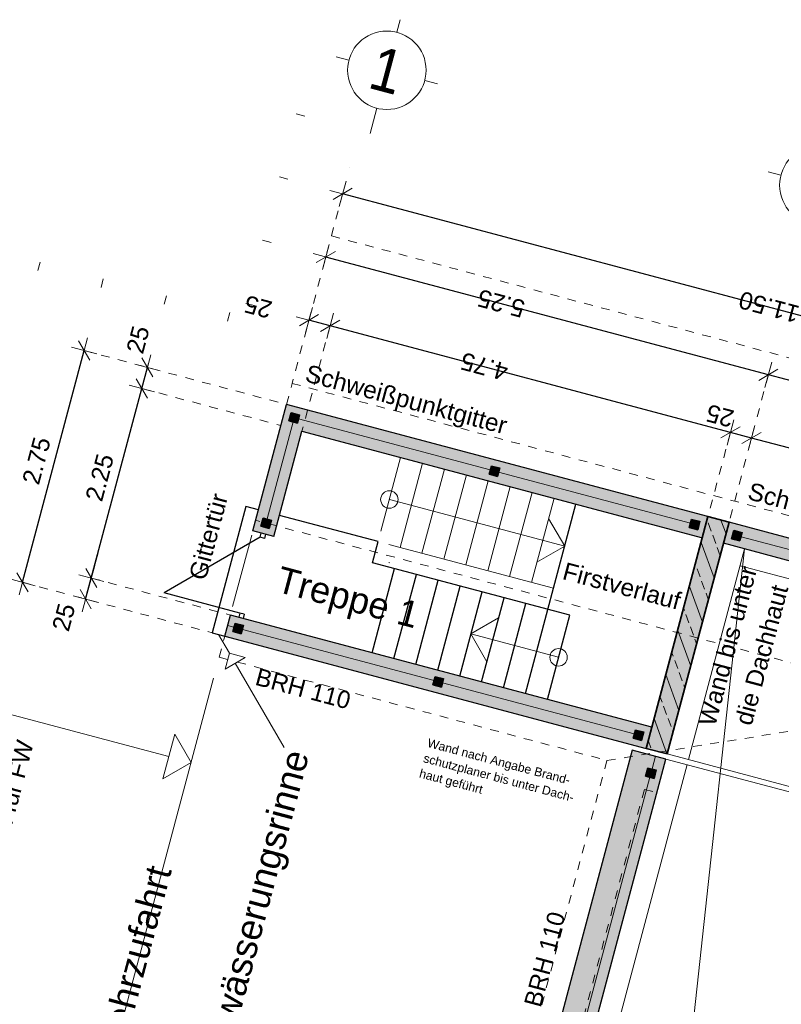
# Model space of a CAD drawing. Header units: metres. Extents: x 4462557 to 4462755, y 5328146 to 5328388.
# Tile 87 of 149: x 4462671 to 4462680, y 5328226 to 5328237. Entities that reach past the tile are written whole.
import ezdxf

# ---------------------------------------------------------------- set-up
doc = ezdxf.new("R2010")
doc.units = ezdxf.units.M
doc.header["$PDMODE"] = 65
doc.linetypes.add('AUSGEZOGEN', pattern=[0])
doc.linetypes.add('VERDECKT2_S2', pattern=[0.15, 0.1, -0.05])
for name, color, linetype, lineweight in [('Maßlinie_Allgemein', 7, 'AUSGEZOGEN', 13), ('Schraffur', 7, 'AUSGEZOGEN', 158), ('Standard', 7, 'AUSGEZOGEN', 13)]:
    doc.layers.add(name, color=color, linetype=linetype, lineweight=lineweight)
doc.styles.add('ARIAL', font='ARIAL.TTF')
doc.dimstyles.new('_DIMSTYLE_18', dxfattribs={"dimtxt": 0.2, "dimasz": 0.3, "dimexe": 0, "dimexo": 0, "dimgap": 0.1, "dimtad": 2, "dimrnd": 0.01, "dimzin": 4, "dimdsep": 46, "dimtxsty": 'ARIAL', "dimblk1": 'ALL_ML_STRICH', "dimblk2": 'ALL_ML_STRICH', "dimsah": 1, "dimcen": 0, "dimclrd": 7, "dimclre": 7, "dimclrt": 7, "dimadec": 0, "dimazin": 0, "dimtfac": 1, "dimtdec": 0, "dimtix": 1, "dimtmove": 2, "dimatfit": 3, "dimfxl": 0, "dimtzin": 0, "dimlwd": 0, "dimlwe": 13, "dimarcsym": 0})
doc.dimstyles.new('_DIMSTYLE_19', dxfattribs={"dimtxt": 0.2, "dimasz": 0.3, "dimexe": 0, "dimexo": 0, "dimgap": 0.1, "dimtad": 2, "dimdec": 1, "dimlfac": 100, "dimrnd": 1, "dimzin": 4, "dimdsep": 46, "dimtxsty": 'ARIAL', "dimblk1": 'ALL_ML_STRICH', "dimblk2": 'ALL_ML_STRICH', "dimsah": 1, "dimcen": 0, "dimclrd": 7, "dimclre": 7, "dimclrt": 7, "dimadec": 0, "dimazin": 0, "dimtfac": 1, "dimtdec": 0, "dimtix": 1, "dimtmove": 2, "dimatfit": 3, "dimfxl": 0, "dimtvp": 1.2, "dimtzin": 0, "dimlwd": 0, "dimlwe": 13, "dimarcsym": 0})

# ---------------------------------------------------------------- blocks, each defined once
blk = doc.blocks.new('COMPLEXOBJECT_47')
at = {"layer": 'Standard', "color": 7, "linetype": 'AUSGEZOGEN', "lineweight": 18}
for p, q in [((4462675.219, 5328237.197), (4462675.257, 5328237.342)), ((4462674.668, 5328236.878), (4462674.523, 5328236.916)), ((4462675.538, 5328236.646), (4462675.683, 5328236.608)), ((4462674.987, 5328236.327), (4462674.91, 5328236.037))]:
    blk.add_line(p, q, dxfattribs=at)
blk.add_circle((4462675.103, 5328236.762), 0.45, dxfattribs=at)
blk = doc.blocks.new('COMPLEXOBJECT_49')
at = {"layer": 'Standard', "color": 7, "linetype": 'AUSGEZOGEN', "lineweight": 18}
for p, q in [((4462680.171, 5328235.878), (4462680.21, 5328236.023)), ((4462679.62, 5328235.559), (4462679.475, 5328235.597)), ((4462680.49, 5328235.327), (4462680.635, 5328235.289)), ((4462679.939, 5328235.008), (4462679.862, 5328234.718))]:
    blk.add_line(p, q, dxfattribs=at)
blk.add_circle((4462680.055, 5328235.443), 0.45, dxfattribs=at)
blk = doc.blocks.new('ALL_ML_STRICH')
at = {"color": 0, "linetype": 'ByBlock', "lineweight": -2}
for p, q in [((0, -0.5), (0, 0.5)), ((-1, 0), (0.5, 0)), ((-0.3, -0.3), (0.3, 0.3))]:
    blk.add_line(p, q, dxfattribs=at)
blk = doc.blocks.new('*D529')
at = {"layer": 'DEFPOINTS', "color": 7, "linetype": 'AUSGEZOGEN', "lineweight": 13}
for p in [(4462673.953, 5328232.929), (4462685.709, 5328232.385), (4462685.065, 5328229.969)]:
    blk.add_point(p, dxfattribs=at)
at = {"layer": 'Maßlinie_Allgemein', "color": 7, "linetype": 'AUSGEZOGEN', "lineweight": -2}
for p, q in [((4462674.596, 5328235.345), (4462674.596, 5328235.345)), ((4462685.709, 5328232.385), (4462674.596, 5328235.345)), ((4462685.709, 5328232.385), (4462685.709, 5328232.385))]:
    blk.add_line(p, q, dxfattribs=at)
at = {"layer": 'Maßlinie_Allgemein', "color": 7, "linetype": 'AUSGEZOGEN', "lineweight": 13, "xscale": 0.3, "yscale": 0.3, "zscale": 0.3}
for p, rotation in [((4462674.596, 5328235.345), 165.0861850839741), ((4462685.709, 5328232.385), 345.0861850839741)]:
    blk.add_blockref('ALL_ML_STRICH', p, dxfattribs=dict(at, rotation=rotation))
at = {"layer": 'Maßlinie_Allgemein', "color": 7, "linetype": 'AUSGEZOGEN', "lineweight": 13, "insert": (4462679.484, 5328234.047), "char_height": 0.2, "width": 1, "attachment_point": 5, "rotation": 165.0862, "style": 'ARIAL'}
blk.add_mtext('\\A1;{\\A1;{11.50\\H0.132000;\\S^ ;}}', dxfattribs=at)
blk = doc.blocks.new('*D530')
at = {"layer": 'DEFPOINTS', "color": 7, "linetype": 'AUSGEZOGEN', "lineweight": 13}
for p in [(4462673.953, 5328232.929), (4462670.926, 5328230.889), (4462673.245, 5328230.272)]:
    blk.add_point(p, dxfattribs=at)
at = {"layer": 'Maßlinie_Allgemein', "color": 7, "linetype": 'AUSGEZOGEN', "lineweight": -2}
for p, q in [((4462670.926, 5328230.889), (4462671.633, 5328233.547)), ((4462671.633, 5328233.547), (4462671.633, 5328233.547)), ((4462670.926, 5328230.889), (4462670.926, 5328230.889))]:
    blk.add_line(p, q, dxfattribs=at)
at = {"layer": 'Maßlinie_Allgemein', "color": 7, "linetype": 'AUSGEZOGEN', "lineweight": 13, "xscale": 0.3, "yscale": 0.3, "zscale": 0.3}
for p, rotation in [((4462671.633, 5328233.547), 75.08618509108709), ((4462670.926, 5328230.889), 255.0861850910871)]:
    blk.add_blockref('ALL_ML_STRICH', p, dxfattribs=dict(at, rotation=rotation))
at = {"layer": 'Maßlinie_Allgemein', "color": 7, "linetype": 'AUSGEZOGEN', "lineweight": 13, "insert": (4462671.087, 5328232.284), "char_height": 0.2, "width": 0.8, "attachment_point": 5, "rotation": 75.0862, "style": 'ARIAL'}
blk.add_mtext('\\A1;{\\A1;{2.75\\H0.132000;\\S^ ;}}', dxfattribs=at)
blk = doc.blocks.new('*D547')
at = {"layer": 'DEFPOINTS', "color": 7, "linetype": 'AUSGEZOGEN', "lineweight": 13}
for p in [(4462671.65, 5328230.696), (4462673.309, 5328230.513), (4462673.245, 5328230.272)]:
    blk.add_point(p, dxfattribs=at)
at = {"layer": 'Maßlinie_Allgemein', "color": 7, "linetype": 'AUSGEZOGEN', "lineweight": -2}
for p, q in [((4462671.65, 5328230.696), (4462671.715, 5328230.938)), ((4462671.715, 5328230.938), (4462671.715, 5328230.938)), ((4462671.65, 5328230.696), (4462671.65, 5328230.696))]:
    blk.add_line(p, q, dxfattribs=at)
at = {"layer": 'Maßlinie_Allgemein', "color": 7, "linetype": 'AUSGEZOGEN', "lineweight": 13, "xscale": 0.3, "yscale": 0.3, "zscale": 0.3}
for p, rotation in [((4462671.715, 5328230.938), 75.08618503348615), ((4462671.65, 5328230.696), 255.0861850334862)]:
    blk.add_blockref('ALL_ML_STRICH', p, dxfattribs=dict(at, rotation=rotation))
at = {"layer": 'Maßlinie_Allgemein', "color": 7, "linetype": 'AUSGEZOGEN', "lineweight": 13, "insert": (4462671.399, 5328230.488), "char_height": 0.2, "width": 0.8, "attachment_point": 5, "rotation": 75.0862, "style": 'ARIAL'}
blk.add_mtext('\\A1;{\\A1;{25\\H0.132000;\\S^ ;}}', dxfattribs=at)
blk = doc.blocks.new('*D548')
at = {"layer": 'DEFPOINTS', "color": 7, "linetype": 'AUSGEZOGEN', "lineweight": 13}
for p in [(4462674.13, 5328232.623), (4462671.715, 5328230.938), (4462673.309, 5328230.513)]:
    blk.add_point(p, dxfattribs=at)
at = {"layer": 'Maßlinie_Allgemein', "color": 7, "linetype": 'AUSGEZOGEN', "lineweight": -2}
for p, q in [((4462671.715, 5328230.938), (4462672.294, 5328233.112)), ((4462672.294, 5328233.112), (4462672.294, 5328233.112)), ((4462671.715, 5328230.938), (4462671.715, 5328230.938))]:
    blk.add_line(p, q, dxfattribs=at)
at = {"layer": 'Maßlinie_Allgemein', "color": 7, "linetype": 'AUSGEZOGEN', "lineweight": 13, "xscale": 0.3, "yscale": 0.3, "zscale": 0.3}
for p, rotation in [((4462672.294, 5328233.112), 75.08618503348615), ((4462671.715, 5328230.938), 255.0861850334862)]:
    blk.add_blockref('ALL_ML_STRICH', p, dxfattribs=dict(at, rotation=rotation))
at = {"layer": 'Maßlinie_Allgemein', "color": 7, "linetype": 'AUSGEZOGEN', "lineweight": 13, "insert": (4462671.811, 5328232.091), "char_height": 0.2, "width": 0.8, "attachment_point": 5, "rotation": 75.0862, "style": 'ARIAL'}
blk.add_mtext('\\A1;{\\A1;{2.25\\H0.132000;\\S^ ;}}', dxfattribs=at)
blk = doc.blocks.new('*D549')
at = {"layer": 'DEFPOINTS', "color": 7, "linetype": 'AUSGEZOGEN', "lineweight": 13}
for p in [(4462672.294, 5328233.112), (4462673.953, 5328232.929), (4462674.13, 5328232.623)]:
    blk.add_point(p, dxfattribs=at)
at = {"layer": 'Maßlinie_Allgemein', "color": 7, "linetype": 'AUSGEZOGEN', "lineweight": -2}
for p, q in [((4462672.294, 5328233.112), (4462672.358, 5328233.354)), ((4462672.358, 5328233.354), (4462672.358, 5328233.354)), ((4462672.294, 5328233.112), (4462672.294, 5328233.112))]:
    blk.add_line(p, q, dxfattribs=at)
at = {"layer": 'Maßlinie_Allgemein', "color": 7, "linetype": 'AUSGEZOGEN', "lineweight": 13, "xscale": 0.3, "yscale": 0.3, "zscale": 0.3}
for p, rotation in [((4462672.294, 5328233.112), 255.0861850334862), ((4462672.358, 5328233.354), 75.08618503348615)]:
    blk.add_blockref('ALL_ML_STRICH', p, dxfattribs=dict(at, rotation=rotation))
at = {"layer": 'Maßlinie_Allgemein', "color": 7, "linetype": 'AUSGEZOGEN', "lineweight": 13, "insert": (4462672.25, 5328233.672), "char_height": 0.2, "width": 0.8, "attachment_point": 5, "rotation": 75.0862, "style": 'ARIAL'}
blk.add_mtext('\\A1;{\\A1;{25\\H0.132000;\\S^ ;}}', dxfattribs=at)
blk = doc.blocks.new('*D570')
at = {"layer": 'DEFPOINTS', "color": 7, "linetype": 'AUSGEZOGEN', "lineweight": 13}
for p in [(4462679.026, 5328231.578), (4462685.081, 5328231), (4462684.759, 5328229.792)]:
    blk.add_point(p, dxfattribs=at)
at = {"layer": 'Maßlinie_Allgemein', "color": 7, "linetype": 'AUSGEZOGEN', "lineweight": -2}
for p, q in [((4462679.283, 5328232.544), (4462679.283, 5328232.544)), ((4462685.081, 5328231), (4462679.283, 5328232.544)), ((4462685.081, 5328231), (4462685.081, 5328231))]:
    blk.add_line(p, q, dxfattribs=at)
at = {"layer": 'Maßlinie_Allgemein', "color": 7, "linetype": 'AUSGEZOGEN', "lineweight": 13, "xscale": 0.3, "yscale": 0.3, "zscale": 0.3}
for p, rotation in [((4462679.283, 5328232.544), 165.0861853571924), ((4462685.081, 5328231), 345.0861853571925)]:
    blk.add_blockref('ALL_ML_STRICH', p, dxfattribs=dict(at, rotation=rotation))
at = {"layer": 'Maßlinie_Allgemein', "color": 7, "linetype": 'AUSGEZOGEN', "lineweight": 13, "insert": (4462681.656, 5328231.916), "char_height": 0.2, "width": 0.8, "attachment_point": 5, "rotation": 165.0862, "style": 'ARIAL'}
blk.add_mtext('\\A1;{\\A1;{6.00\\H0.132000;\\S^ ;}}', dxfattribs=at)
blk = doc.blocks.new('*D571')
at = {"layer": 'DEFPOINTS', "color": 7, "linetype": 'AUSGEZOGEN', "lineweight": 13}
for p in [(4462679.283, 5328232.544), (4462678.784, 5328231.642), (4462679.026, 5328231.578)]:
    blk.add_point(p, dxfattribs=at)
at = {"layer": 'Maßlinie_Allgemein', "color": 7, "linetype": 'AUSGEZOGEN', "lineweight": -2}
for p, q in [((4462679.042, 5328232.608), (4462679.042, 5328232.608)), ((4462679.283, 5328232.544), (4462679.042, 5328232.608)), ((4462679.283, 5328232.544), (4462679.283, 5328232.544))]:
    blk.add_line(p, q, dxfattribs=at)
at = {"layer": 'Maßlinie_Allgemein', "color": 7, "linetype": 'AUSGEZOGEN', "lineweight": 13, "xscale": 0.3, "yscale": 0.3, "zscale": 0.3}
for p, rotation in [((4462679.042, 5328232.608), 165.0861853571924), ((4462679.283, 5328232.544), 345.0861853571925)]:
    blk.add_blockref('ALL_ML_STRICH', p, dxfattribs=dict(at, rotation=rotation))
at = {"layer": 'Maßlinie_Allgemein', "color": 7, "linetype": 'AUSGEZOGEN', "lineweight": 13, "insert": (4462678.922, 5328232.799), "char_height": 0.2, "width": 0.8, "attachment_point": 5, "rotation": 165.0862, "style": 'ARIAL'}
blk.add_mtext('\\A1;{\\A1;{25\\H0.132000;\\S^ ;}}', dxfattribs=at)
blk = doc.blocks.new('*D572')
at = {"layer": 'DEFPOINTS', "color": 7, "linetype": 'AUSGEZOGEN', "lineweight": 13}
for p in [(4462674.13, 5328232.623), (4462679.042, 5328232.608), (4462678.784, 5328231.642)]:
    blk.add_point(p, dxfattribs=at)
at = {"layer": 'Maßlinie_Allgemein', "color": 7, "linetype": 'AUSGEZOGEN', "lineweight": -2}
for p, q in [((4462674.452, 5328233.831), (4462674.452, 5328233.831)), ((4462679.042, 5328232.608), (4462674.452, 5328233.831)), ((4462679.042, 5328232.608), (4462679.042, 5328232.608))]:
    blk.add_line(p, q, dxfattribs=at)
at = {"layer": 'Maßlinie_Allgemein', "color": 7, "linetype": 'AUSGEZOGEN', "lineweight": 13, "xscale": 0.3, "yscale": 0.3, "zscale": 0.3}
for p, rotation in [((4462674.452, 5328233.831), 165.0861853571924), ((4462679.042, 5328232.608), 345.0861853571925)]:
    blk.add_blockref('ALL_ML_STRICH', p, dxfattribs=dict(at, rotation=rotation))
at = {"layer": 'Maßlinie_Allgemein', "color": 7, "linetype": 'AUSGEZOGEN', "lineweight": 13, "insert": (4462676.22, 5328233.364), "char_height": 0.2, "width": 0.8, "attachment_point": 5, "rotation": 165.0862, "style": 'ARIAL'}
blk.add_mtext('\\A1;{\\A1;{4.75\\H0.132000;\\S^ ;}}', dxfattribs=at)
blk = doc.blocks.new('*D573')
at = {"layer": 'DEFPOINTS', "color": 7, "linetype": 'AUSGEZOGEN', "lineweight": 13}
for p in [(4462674.452, 5328233.831), (4462673.953, 5328232.929), (4462674.13, 5328232.623)]:
    blk.add_point(p, dxfattribs=at)
at = {"layer": 'Maßlinie_Allgemein', "color": 7, "linetype": 'AUSGEZOGEN', "lineweight": -2}
for p, q in [((4462674.21, 5328233.895), (4462674.21, 5328233.895)), ((4462674.452, 5328233.831), (4462674.21, 5328233.895)), ((4462674.452, 5328233.831), (4462674.452, 5328233.831))]:
    blk.add_line(p, q, dxfattribs=at)
at = {"layer": 'Maßlinie_Allgemein', "color": 7, "linetype": 'AUSGEZOGEN', "lineweight": 13, "xscale": 0.3, "yscale": 0.3, "zscale": 0.3}
for p, rotation in [((4462674.21, 5328233.895), 165.0861853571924), ((4462674.452, 5328233.831), 345.0861853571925)]:
    blk.add_blockref('ALL_ML_STRICH', p, dxfattribs=dict(at, rotation=rotation))
at = {"layer": 'Maßlinie_Allgemein', "color": 7, "linetype": 'AUSGEZOGEN', "lineweight": 13, "insert": (4462673.627, 5328234.049), "char_height": 0.2, "width": 0.8, "attachment_point": 5, "rotation": 165.0862, "style": 'ARIAL'}
blk.add_mtext('\\A1;{\\A1;{25\\H0.132000;\\S^ ;}}', dxfattribs=at)
blk = doc.blocks.new('*D574')
at = {"layer": 'DEFPOINTS', "color": 7, "linetype": 'AUSGEZOGEN', "lineweight": 13}
for p in [(4462685.516, 5328231.66), (4462679.026, 5328231.578), (4462685.065, 5328229.969)]:
    blk.add_point(p, dxfattribs=at)
at = {"layer": 'Maßlinie_Allgemein', "color": 7, "linetype": 'AUSGEZOGEN', "lineweight": -2}
for p, q in [((4462679.476, 5328233.269), (4462679.476, 5328233.269)), ((4462685.516, 5328231.66), (4462679.476, 5328233.269)), ((4462685.516, 5328231.66), (4462685.516, 5328231.66))]:
    blk.add_line(p, q, dxfattribs=at)
at = {"layer": 'Maßlinie_Allgemein', "color": 7, "linetype": 'AUSGEZOGEN', "lineweight": 13, "xscale": 0.3, "yscale": 0.3, "zscale": 0.3}
for p, rotation in [((4462679.476, 5328233.269), 165.0861850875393), ((4462685.516, 5328231.66), 345.0861850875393)]:
    blk.add_blockref('ALL_ML_STRICH', p, dxfattribs=dict(at, rotation=rotation))
at = {"layer": 'Maßlinie_Allgemein', "color": 7, "linetype": 'AUSGEZOGEN', "lineweight": 13, "insert": (4462682.664, 5328232.423), "char_height": 0.2, "width": 0.8, "attachment_point": 5, "rotation": 165.0862, "style": 'ARIAL'}
blk.add_mtext('\\A1;{\\A1;{6.25\\H0.132000;\\S^ ;}}', dxfattribs=at)
blk = doc.blocks.new('*D575')
at = {"layer": 'DEFPOINTS', "color": 7, "linetype": 'AUSGEZOGEN', "lineweight": 13}
for p in [(4462679.476, 5328233.269), (4462673.953, 5328232.929), (4462679.026, 5328231.578)]:
    blk.add_point(p, dxfattribs=at)
at = {"layer": 'Maßlinie_Allgemein', "color": 7, "linetype": 'AUSGEZOGEN', "lineweight": -2}
for p, q in [((4462674.403, 5328234.62), (4462674.403, 5328234.62)), ((4462679.476, 5328233.269), (4462674.403, 5328234.62)), ((4462679.476, 5328233.269), (4462679.476, 5328233.269))]:
    blk.add_line(p, q, dxfattribs=at)
at = {"layer": 'Maßlinie_Allgemein', "color": 7, "linetype": 'AUSGEZOGEN', "lineweight": 13, "xscale": 0.3, "yscale": 0.3, "zscale": 0.3}
for p, rotation in [((4462674.403, 5328234.62), 165.0861850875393), ((4462679.476, 5328233.269), 345.0861850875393)]:
    blk.add_blockref('ALL_ML_STRICH', p, dxfattribs=dict(at, rotation=rotation))
at = {"layer": 'Maßlinie_Allgemein', "color": 7, "linetype": 'AUSGEZOGEN', "lineweight": 13, "insert": (4462676.413, 5328234.088), "char_height": 0.2, "width": 0.8, "attachment_point": 5, "rotation": 165.0862, "style": 'ARIAL'}
blk.add_mtext('\\A1;{\\A1;{5.25\\H0.132000;\\S^ ;}}', dxfattribs=at)

msp = doc.modelspace()

# ---------------------------------------------------------------- hatches: boundary and pattern name
at = {"layer": 'Schraffur', "linetype": 'AUSGEZOGEN', "lineweight": 18}
h = msp.add_hatch(dxfattribs=at)
h.set_pattern_fill('SCHRAFFUR_7', scale=0.1, angle=65, style=0, pattern_type=2)
h.set_pattern_definition([(110, (0, 0), (-0.281907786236, -0.102606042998), []), (110, (-0.14095, -0.0513), (-0.281907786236, -0.102606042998), [0.1, -0.05])])
h.paths.add_polyline_path([(4462678.31804, 5328228.92043), (4462679.02579, 5328231.57779), (4462678.78422, 5328231.64213), (4462678.07646, 5328228.98477)], flags=0)
at = {"layer": 'Standard', "linetype": 'AUSGEZOGEN', "lineweight": 13}
h = msp.add_hatch(color=255, dxfattribs=at)
h.paths.add_polyline_path([(4462678.78422, 5328231.64213), (4462673.95265, 5328232.92896), (4462673.59877, 5328231.60028), (4462673.67124, 5328231.58098), (4462673.68411, 5328231.62929), (4462673.73243, 5328231.61642), (4462673.78074, 5328231.60355), (4462673.76787, 5328231.55524), (4462673.84035, 5328231.53594), (4462674.12988, 5328232.62304), (4462678.71987, 5328231.40055)])
h.paths.add_polyline_path([(4462676.28794, 5328232.17762), (4462676.30081, 5328232.22594), (4462676.39744, 5328232.2002), (4462676.38458, 5328232.15189), (4462676.37171, 5328232.10357), (4462676.27508, 5328232.12931)], flags=16)
h.paths.add_polyline_path([(4462678.69244, 5328231.58896), (4462678.6667, 5328231.49233), (4462678.57007, 5328231.51807), (4462678.58294, 5328231.56638), (4462678.59581, 5328231.6147)], flags=16)
h.paths.add_polyline_path([(4462674.07671, 5328232.71482), (4462674.0284, 5328232.72768), (4462673.98008, 5328232.74055), (4462674.00582, 5328232.83718), (4462674.10245, 5328232.81145), (4462674.08958, 5328232.76313)], flags=16)
at = {"layer": 'Standard', "linetype": 'AUSGEZOGEN', "lineweight": 18}
for points in [[(4462673.98008, 5328232.74055), (4462674.07671, 5328232.71482), (4462674.10245, 5328232.81145), (4462674.00582, 5328232.83718)], [(4462676.27508, 5328232.12931), (4462676.37171, 5328232.10357), (4462676.39744, 5328232.2002), (4462676.30081, 5328232.22594)], [(4462673.755, 5328231.50692), (4462673.78074, 5328231.60355), (4462673.68411, 5328231.62929), (4462673.65837, 5328231.53266)], [(4462678.57007, 5328231.51807), (4462678.6667, 5328231.49233), (4462678.69244, 5328231.58896), (4462678.59581, 5328231.6147)], [(4462679.05323, 5328231.38938), (4462679.14986, 5328231.36365), (4462679.1756, 5328231.46028), (4462679.07897, 5328231.48601)], [(4462673.33667, 5328230.32477), (4462673.4333, 5328230.29903), (4462673.45903, 5328230.39566), (4462673.3624, 5328230.4214)], [(4462675.63166, 5328229.71352), (4462675.72829, 5328229.68779), (4462675.75403, 5328229.78442), (4462675.6574, 5328229.81016)], [(4462677.92666, 5328229.10228), (4462678.02329, 5328229.07654), (4462678.04903, 5328229.17317), (4462677.95239, 5328229.19891)], [(4462678.06915, 5328228.66591), (4462678.16578, 5328228.64017), (4462678.19152, 5328228.7368), (4462678.09489, 5328228.76254)]]:
    msp.add_hatch(color=254, dxfattribs=at).paths.add_polyline_path(points)
at = {"layer": 'Standard', "linetype": 'AUSGEZOGEN', "lineweight": 13}
for color, points in [(254, [(4462678.31804, 5328228.92043), (4462679.02579, 5328231.57779), (4462678.78422, 5328231.64213), (4462678.07646, 5328228.98477)]), (255, [(4462673.755, 5328231.50692), (4462673.65837, 5328231.53266), (4462673.67124, 5328231.58098), (4462673.59877, 5328231.60028), (4462673.5666, 5328231.47949), (4462673.80818, 5328231.41515), (4462673.84035, 5328231.53594), (4462673.76787, 5328231.55524)]), (255, [(4462678.08689, 5328228.9199), (4462677.91607, 5328228.96539), (4462677.89582, 5328228.88935)]), (255, [(4462676.89527, 5328224.16128), (4462676.96774, 5328224.14198), (4462676.94201, 5328224.04535), (4462676.86953, 5328224.06465), (4462675.57241, 5328219.19443), (4462675.64488, 5328219.17513), (4462675.61915, 5328219.07849), (4462675.54667, 5328219.0978), (4462674.3085, 5328214.44892), (4462674.45345, 5328214.41032), (4462678.19965, 5328228.47592), (4462678.0547, 5328228.51453)])]:
    msp.add_hatch(color=color, dxfattribs=at).paths.add_polyline_path(points)
h = msp.add_hatch(color=255, dxfattribs=at)
h.paths.add_polyline_path([(4462678.96145, 5328231.33621), (4462684.3022, 5328229.91377), (4462684.60568, 5328229.9623), (4462684.90916, 5328230.01083), (4462679.02579, 5328231.57779)])
h.paths.add_polyline_path([(4462679.05323, 5328231.38938), (4462679.07897, 5328231.48601), (4462679.1756, 5328231.46028), (4462679.16273, 5328231.41196), (4462679.14986, 5328231.36365)], flags=16)
h.paths.add_polyline_path([(4462681.85712, 5328230.74609), (4462681.95375, 5328230.72035), (4462681.94088, 5328230.67203), (4462681.92801, 5328230.62372), (4462681.83138, 5328230.64946), (4462681.84425, 5328230.69777)], flags=16)
h = msp.add_hatch(color=255, dxfattribs=at)
h.paths.add_polyline_path([(4462673.30923, 5328230.51317), (4462673.27706, 5328230.39239), (4462673.24489, 5328230.2716), (4462678.07646, 5328228.98477), (4462678.1408, 5328229.22635)])
h.paths.add_polyline_path([(4462673.33667, 5328230.32477), (4462673.34953, 5328230.37308), (4462673.3624, 5328230.4214), (4462673.45903, 5328230.39566), (4462673.44617, 5328230.34735), (4462673.4333, 5328230.29903)], flags=16)
h.paths.add_polyline_path([(4462675.6574, 5328229.81016), (4462675.75403, 5328229.78442), (4462675.74116, 5328229.7361), (4462675.72829, 5328229.68779), (4462675.63166, 5328229.71352), (4462675.64453, 5328229.76184)], flags=16)
h.paths.add_polyline_path([(4462678.02329, 5328229.07654), (4462677.92666, 5328229.10228), (4462677.93953, 5328229.1506), (4462677.95239, 5328229.19891), (4462678.04903, 5328229.17317)], flags=16)
h = msp.add_hatch(color=255, dxfattribs=at)
h.paths.add_polyline_path([(4462675.54667, 5328219.0978), (4462675.52252, 5328219.10423), (4462675.54825, 5328219.20086), (4462675.57241, 5328219.19443), (4462676.86953, 5328224.06465), (4462676.84538, 5328224.07108), (4462676.87111, 5328224.16772), (4462676.89527, 5328224.16128), (4462678.0547, 5328228.51453), (4462678.19965, 5328228.47592), (4462678.3026, 5328228.86245), (4462678.18181, 5328228.89462), (4462678.08689, 5328228.9199), (4462677.89582, 5328228.88935), (4462673.96398, 5328214.12674), (4462674.22971, 5328214.05596), (4462674.3505, 5328214.02379), (4462674.45345, 5328214.41032), (4462674.3085, 5328214.44892)])
h.paths.add_polyline_path([(4462678.09489, 5328228.76254), (4462678.19152, 5328228.7368), (4462678.16578, 5328228.64017), (4462678.06915, 5328228.66591)], flags=16)
h.paths.add_polyline_path([(4462674.2007, 5328214.1413), (4462674.22644, 5328214.23793), (4462674.32307, 5328214.2122), (4462674.29733, 5328214.11557), (4462674.24902, 5328214.12843)], flags=16)

# ---------------------------------------------------------------- linework, layer by layer
at = {"layer": 'Standard', "color": 7, "linetype": 'AUSGEZOGEN', "lineweight": 13}
for p, q in [((4462674.16098, 5328236.23677), (4462674.06435, 5328236.26251)), ((4462674.67756, 5328235.65074), (4462674.67783, 5328235.65175)), ((4462673.96796, 5328235.51203), (4462673.87132, 5328235.53777)), ((4462673.77493, 5328234.7873), (4462673.6783, 5328234.81303)), ((4462671.12752, 5328234.56103), (4462671.10178, 5328234.4644)), ((4462671.85225, 5328234.368), (4462671.82652, 5328234.27137)), ((4462672.57699, 5328234.17498), (4462672.55125, 5328234.07835)), ((4462673.48528, 5328234.0883), (4462673.58191, 5328234.06256)), ((4462673.27599, 5328233.88532), (4462673.30172, 5328233.98196)), ((4462673.34953, 5328230.37308), (4462673.27706, 5328230.39239)), ((4462673.29774, 5328230.07458), (4462673.17242, 5328230.2909)), ((4462673.11621, 5328229.78844), (4462667.60886, 5328209.11037)), ((4462684.11592, 5328227.37623), (4462678.31804, 5328228.92043)), ((4462678.1432, 5328228.74967), (4462678.18181, 5328228.89462)), ((4462678.3026, 5328228.86245), (4462684.10048, 5328227.31825)), ((4462678.11747, 5328228.65304), (4462676.91943, 5328224.15485))]:
    msp.add_line(p, q, dxfattribs=at)
at = {"layer": 'Standard', "color": 7, "linetype": 'VERDECKT2_S2', "lineweight": 18}
for p, q in [((4462674.59606, 5328235.34475), (4462674.01699, 5328233.17054)), ((4462685.96651, 5328231.79894), (4462674.46738, 5328234.86159)), ((4462674.45159, 5328233.83093), (4462674.12988, 5328232.62304)), ((4462671.63349, 5328233.54664), (4462673.95265, 5328232.92896)), ((4462679.47618, 5328233.26884), (4462679.02579, 5328231.57779)), ((4462672.29389, 5328233.11204), (4462673.8883, 5328232.68738)), ((4462673.95265, 5328232.92896), (4462674.01699, 5328233.17054)), ((4462674.01699, 5328233.17054), (4462685.51612, 5328230.10789)), ((4462679.04158, 5328232.60845), (4462678.78422, 5328231.64213)), ((4462681.57086, 5328229.47701), (4462673.59877, 5328231.60028)), ((4462670.92574, 5328230.88927), (4462673.09994, 5328230.3102)), ((4462671.71481, 5328230.93783), (4462673.30923, 5328230.51317)), ((4462673.18055, 5328230.03002), (4462673.24489, 5328230.2716)), ((4462673.18055, 5328230.03002), (4462673.2789, 5328230.00382)), ((4462673.38932, 5328229.97441), (4462677.62559, 5328228.84614)), ((4462677.62559, 5328228.84614), (4462681.57086, 5328229.47701)), ((4462677.62559, 5328228.84614), (4462673.20767, 5328212.25845))]:
    msp.add_line(p, q, dxfattribs=at)
at = {"layer": 'Standard', "color": 7, "linetype": 'AUSGEZOGEN', "lineweight": 25}
for p, q in [((4462673.5666, 5328231.47949), (4462673.95265, 5328232.92896)), ((4462678.78422, 5328231.64213), (4462673.95265, 5328232.92896)), ((4462673.98008, 5328232.74055), (4462674.00582, 5328232.83718)), ((4462674.00582, 5328232.83718), (4462674.10245, 5328232.81145)), ((4462674.10245, 5328232.81145), (4462674.07671, 5328232.71482)), ((4462673.98008, 5328232.74055), (4462674.07671, 5328232.71482)), ((4462673.80818, 5328231.41515), (4462674.12988, 5328232.62304)), ((4462674.12988, 5328232.62304), (4462678.71987, 5328231.40055)), ((4462676.27508, 5328232.12931), (4462676.30081, 5328232.22594)), ((4462676.30081, 5328232.22594), (4462676.39744, 5328232.2002)), ((4462676.39744, 5328232.2002), (4462676.37171, 5328232.10357)), ((4462676.27508, 5328232.12931), (4462676.37171, 5328232.10357)), ((4462673.48599, 5328231.75967), (4462673.09994, 5328230.3102)), ((4462673.63094, 5328231.72107), (4462673.48599, 5328231.75967)), ((4462676.69133, 5328229.61239), (4462677.2704, 5328231.7866)), ((4462673.65837, 5328231.53266), (4462673.68411, 5328231.62929)), ((4462673.68411, 5328231.62929), (4462673.78074, 5328231.60355)), ((4462675.0031, 5328231.35561), (4462673.87252, 5328231.65673)), ((4462673.65837, 5328231.53266), (4462673.755, 5328231.50692)), ((4462673.78074, 5328231.60355), (4462673.755, 5328231.50692)), ((4462678.57007, 5328231.51807), (4462678.59581, 5328231.6147)), ((4462678.57007, 5328231.51807), (4462678.6667, 5328231.49233)), ((4462678.59581, 5328231.6147), (4462678.69244, 5328231.58896)), ((4462678.69244, 5328231.58896), (4462678.6667, 5328231.49233)), ((4462685.06526, 5328229.96925), (4462679.02579, 5328231.57779)), ((4462673.65036, 5328231.40544), (4462672.54905, 5328230.76738)), ((4462673.80818, 5328231.41515), (4462673.5666, 5328231.47949)), ((4462673.65036, 5328231.40544), (4462673.66323, 5328231.45375)), ((4462673.69868, 5328231.39257), (4462673.65036, 5328231.40544)), ((4462673.71154, 5328231.44088), (4462673.69868, 5328231.39257)), ((4462679.05323, 5328231.38938), (4462679.07897, 5328231.48601)), ((4462679.07897, 5328231.48601), (4462679.1756, 5328231.46028)), ((4462679.1756, 5328231.46028), (4462679.14986, 5328231.36365)), ((4462674.93876, 5328231.11403), (4462675.0031, 5328231.35561)), ((4462684.75934, 5328229.79202), (4462678.96145, 5328231.33621)), ((4462679.05323, 5328231.38938), (4462679.14986, 5328231.36365)), ((4462677.19994, 5328230.51179), (4462674.93876, 5328231.11403)), ((4462674.93264, 5328230.0808), (4462675.19, 5328231.04711)), ((4462675.18388, 5328230.01389), (4462675.44125, 5328230.9802)), ((4462675.43512, 5328229.94697), (4462675.69249, 5328230.91328)), ((4462675.68636, 5328229.88006), (4462675.94373, 5328230.84637)), ((4462673.41873, 5328230.53575), (4462672.54905, 5328230.76738)), ((4462675.93761, 5328229.81314), (4462676.19497, 5328230.77945)), ((4462676.18885, 5328229.74622), (4462676.44621, 5328230.71254)), ((4462676.44009, 5328229.67931), (4462676.69745, 5328230.64562)), ((4462673.24489, 5328230.2716), (4462673.30923, 5328230.51317)), ((4462678.1408, 5328229.22635), (4462673.30923, 5328230.51317)), ((4462673.41873, 5328230.53575), (4462673.40586, 5328230.48744)), ((4462673.46705, 5328230.52289), (4462673.41873, 5328230.53575)), ((4462673.46705, 5328230.52289), (4462673.45418, 5328230.47457)), ((4462676.94257, 5328229.54548), (4462677.19994, 5328230.51179)), ((4462673.33667, 5328230.32477), (4462673.3624, 5328230.4214)), ((4462673.3624, 5328230.4214), (4462673.45903, 5328230.39566)), ((4462673.45903, 5328230.39566), (4462673.4333, 5328230.29903)), ((4462673.09994, 5328230.3102), (4462673.24489, 5328230.2716)), ((4462673.24489, 5328230.2716), (4462678.07646, 5328228.98477)), ((4462673.33667, 5328230.32477), (4462673.4333, 5328230.29903)), ((4462675.63166, 5328229.71352), (4462675.6574, 5328229.81016)), ((4462675.63166, 5328229.71352), (4462675.72829, 5328229.68779)), ((4462675.6574, 5328229.81016), (4462675.75403, 5328229.78442)), ((4462675.75403, 5328229.78442), (4462675.72829, 5328229.68779)), ((4462677.92666, 5328229.10228), (4462677.95239, 5328229.19891)), ((4462677.95239, 5328229.19891), (4462678.04903, 5328229.17317)), ((4462678.04903, 5328229.17317), (4462678.02329, 5328229.07654)), ((4462677.92666, 5328229.10228), (4462678.02329, 5328229.07654)), ((4462677.91607, 5328228.96539), (4462673.96398, 5328214.12674)), ((4462678.3026, 5328228.86245), (4462677.91607, 5328228.96539)), ((4462674.3505, 5328214.02379), (4462678.3026, 5328228.86245)), ((4462678.06915, 5328228.66591), (4462678.09489, 5328228.76254)), ((4462678.09489, 5328228.76254), (4462678.19152, 5328228.7368)), ((4462678.19152, 5328228.7368), (4462678.16578, 5328228.64017)), ((4462678.06915, 5328228.66591), (4462678.16578, 5328228.64017))]:
    msp.add_line(p, q, dxfattribs=at)
at = {"layer": 'Standard', "color": 7, "linetype": 'AUSGEZOGEN', "lineweight": 18}
for p, q in [((4462674.08958, 5328232.76313), (4462676.28794, 5328232.17762)), ((4462674.0284, 5328232.72768), (4462673.73243, 5328231.61642)), ((4462675.03528, 5328231.4764), (4462675.26047, 5328232.32192)), ((4462675.25435, 5328231.28869), (4462675.51171, 5328232.25501)), ((4462675.50559, 5328231.22178), (4462675.76295, 5328232.18809)), ((4462675.75683, 5328231.15486), (4462676.0142, 5328232.12118)), ((4462676.38458, 5328232.15189), (4462678.58294, 5328231.56638)), ((4462676.00807, 5328231.08795), (4462676.26544, 5328232.05426)), ((4462676.25931, 5328231.02103), (4462676.51668, 5328231.98735)), ((4462676.51055, 5328230.95412), (4462676.76792, 5328231.92043)), ((4462676.7618, 5328230.8872), (4462677.01916, 5328231.85352)), ((4462677.14172, 5328231.30344), (4462675.13179, 5328231.83877)), ((4462677.14172, 5328231.30344), (4462676.95739, 5328231.6216)), ((4462673.33497, 5328230.60981), (4462673.55373, 5328231.43117)), ((4462679.16273, 5328231.41196), (4462681.84425, 5328230.69777)), ((4462675.12389, 5328231.32344), (4462677.01304, 5328230.82029)), ((4462677.14172, 5328231.30344), (4462676.82356, 5328231.11912)), ((4462679.20303, 5328231.27187), (4462677.41846, 5328214.81071)), ((4462679.20303, 5328231.27187), (4462678.55962, 5328228.85608)), ((4462675.13523, 5328231.11345), (4462675.12502, 5328231.11616)), ((4462684.46629, 5328229.66309), (4462679.15156, 5328231.07861)), ((4462676.06629, 5328230.2963), (4462676.38445, 5328230.48062)), ((4462675.64453, 5328229.76184), (4462673.44617, 5328230.34735)), ((4462676.06629, 5328230.2963), (4462676.25061, 5328229.97814)), ((4462676.06629, 5328230.2963), (4462677.07125, 5328230.02864)), ((4462673.29774, 5328230.07458), (4462673.24949, 5328229.8934)), ((4462673.47893, 5328230.02632), (4462673.29774, 5328230.07458)), ((4462673.24949, 5328229.8934), (4462673.47893, 5328230.02632)), ((4462673.36421, 5328229.95986), (4462673.92437, 5328228.99299)), ((4462677.93953, 5328229.1506), (4462675.74116, 5328229.7361)), ((4462672.60261, 5328228.89037), (4462670.53969, 5328229.4398)), ((4462672.67085, 5328229.1466), (4462672.53436, 5328228.63414)), ((4462672.85884, 5328228.82213), (4462672.67085, 5328229.1466)), ((4462672.53436, 5328228.63414), (4462672.85884, 5328228.82213)), ((4462678.54418, 5328228.79811), (4462674.991, 5328215.45723))]:
    msp.add_line(p, q, dxfattribs=at)
at = {"layer": 'Standard', "color": 7, "linetype": 'AUSGEZOGEN', "lineweight": 35}
for p, q in [((4462678.78422, 5328231.64213), (4462678.07646, 5328228.98477)), ((4462679.02579, 5328231.57779), (4462678.78422, 5328231.64213)), ((4462678.31804, 5328228.92043), (4462679.02579, 5328231.57779)), ((4462678.07646, 5328228.98477), (4462678.31804, 5328228.92043))]:
    msp.add_line(p, q, dxfattribs=at)
at = {"layer": 'Standard', "color": 7, "linetype": 'VERDECKT2_S2', "lineweight": 13}
for q in [(4462676.89527, 5328224.16128), (4462678.19965, 5328228.47592)]:
    msp.add_line((4462678.0547, 5328228.51453), q, dxfattribs=at)
at = {"layer": 'Standard', "color": 7, "linetype": 'AUSGEZOGEN', "lineweight": 18}
for centre in [(4462675.13179, 5328231.83877), (4462677.07125, 5328230.02864)]:
    msp.add_circle(centre, 0.1, dxfattribs=at)

# ---------------------------------------------------------------- block references
for name in ['COMPLEXOBJECT_47', 'COMPLEXOBJECT_49']:
    msp.add_blockref(name, (0, 0), dxfattribs=at)

# ---------------------------------------------------------------- texts
at = {"layer": 'Standard', "color": 7, "linetype": 'AUSGEZOGEN', "lineweight": 18, "style": 'ARIAL'}
for s, insert, char_height, width, attachment_point, rotation in [('\\W0.90;1', (4462675.1029, 5328236.76205), 0.5, 0.6172811, 5, 345.086185), ('\\W1.00;Schweißpunktgitter', (4462675.28527, 5328232.83275), 0.2, 2.4870818, 8, 345.086185), ('\\W1.00;Gittertür', (4462672.83081, 5328230.95105), 0.2, 1.1098616, 1, 75.086185), ('\\W1.00;Schweißpunktgitter', (4462680.35842, 5328231.48158), 0.2, 2.4870818, 8, 345.086185), ('\\W1.00;Firstverlauf', (4462677.76994, 5328230.74805), 0.2, 1.4868883, 8, 345.086185), ('\\W0.99;Treppe\\~1', (4462674.64581, 5328230.67462), 0.3, 1.8333797, 5, 345.086185), ('\\W0.98;BRH\\~110', (4462674.16917, 5328229.76671), 0.2, 1.2377366, 2, 345.086185), ('\\W1.01;Entwässerungsrinne', (4462673.92437, 5328228.99299), 0.3, 3.9708689, 3, 75.086185), ('\\W1.01;Abgrenzung\\~Feuerwehrzufahrt', (4462672.53713, 5328227.61423), 0.3, 5.8407924, 6, 75.086185), ('\\W0.98;BRH\\~110', (4462677.01113, 5328226.53906), 0.2, 1.2377366, 8, 75.086185)]:
    msp.add_mtext(s, dxfattribs=dict(at, insert=insert, char_height=char_height, width=width, attachment_point=attachment_point, rotation=rotation))
for s, insert, char_height, width, attachment_point, rotation, line_spacing_factor in [('{\\fArial|i0|b0;\\H0.200000;\\W1.000000;\\C7;Wand bis unter }\\P{\\fArial|i0|b0;\\H0.200000;\\W1.000000;\\C7;die Dachhaut}\\P', (4462678.91349, 5328230.18477), 0.2, 2.0636057, 2, 75.086185, 1.204819), ('{\\fArial|i0|b0;\\H0.200000;\\W1.000000;\\C7;von Gebäude}\\P{\\fArial|i0|b0;\\H0.200000;\\W1.000000;\\C7;mit 8.50 m für FW}\\P', (4462670.47535, 5328229.19822), 0.2, 2.3204566, 3, 75.086185, 1.204819), ('{\\fArial|i0|b0;\\H0.100000;\\W1.000000;\\C7;Wand nach Angabe Brand-}\\P{\\fArial|i0|b0;\\H0.100000;\\W1.000000;\\C7;schutzplaner bis unter Dach-}\\P{\\fArial|i0|b0;\\H0.100000;\\W1.000000;\\C7;haut geführt}\\P', (4462675.58547, 5328229.09974), 0.1, 1.8702443, 1, 345.086185, 1.084337)]:
    msp.add_mtext(s, dxfattribs=dict(at, insert=insert, char_height=char_height, width=width, attachment_point=attachment_point, rotation=rotation, line_spacing_factor=line_spacing_factor))

# ---------------------------------------------------------------- dimensions: what is measured, and where the dimension line sits
at = {"layer": 'Maßlinie_Allgemein', "color": 7, "linetype": 'AUSGEZOGEN', "lineweight": 13}
for base, p1, p2, angle, dimstyle, picture, middle in [((4462674.59606, 5328235.34475), (4462685.70867, 5328232.38504), (4462674.59606, 5328235.34475), 165.086185, '_DIMSTYLE_18', '*D529', (4462679.48368, 5328234.04652)), ((4462674.40304, 5328234.62001), (4462679.47618, 5328233.26884), (4462674.40304, 5328234.62001), 165.086185, '_DIMSTYLE_18', '*D575', (4462676.41259, 5328234.08832)), ((4462674.21001, 5328233.89527), (4462674.45159, 5328233.83093), (4462674.21001, 5328233.89527), 165.086185, '_DIMSTYLE_19', '*D573', (4462673.62651, 5328234.04945)), ((4462672.35823, 5328233.35361), (4462672.29389, 5328233.11204), (4462672.35823, 5328233.35361), 75.086185, '_DIMSTYLE_19', '*D549', (4462672.25022, 5328233.67184)), ((4462674.45159, 5328233.83093), (4462679.04158, 5328232.60845), (4462674.45159, 5328233.83093), 165.086185, '_DIMSTYLE_18', '*D572', (4462676.21956, 5328233.36358)), ((4462671.63349, 5328233.54664), (4462670.92574, 5328230.88927), (4462671.63349, 5328233.54664), 75.086185, '_DIMSTYLE_18', '*D530', (4462671.08658, 5328232.28354)), ((4462679.47618, 5328233.26884), (4462685.51565, 5328231.6603), (4462679.47618, 5328233.26884), 165.086185, '_DIMSTYLE_18', '*D574', (4462682.66393, 5328232.42335)), ((4462672.29389, 5328233.11204), (4462671.71481, 5328230.93783), (4462672.29389, 5328233.11204), 75.086185, '_DIMSTYLE_18', '*D548', (4462671.81132, 5328232.09052)), ((4462679.04158, 5328232.60845), (4462679.28316, 5328232.5441), (4462679.04158, 5328232.60845), 165.086185, '_DIMSTYLE_19', '*D571', (4462678.92182, 5328232.7991)), ((4462679.28316, 5328232.5441), (4462685.08104, 5328230.99991), (4462679.28316, 5328232.5441), 165.086185, '_DIMSTYLE_18', '*D570', (4462681.65613, 5328231.91562)), ((4462671.71481, 5328230.93783), (4462671.65047, 5328230.69625), (4462671.71481, 5328230.93783), 75.086185, '_DIMSTYLE_19', '*D547', (4462671.39882, 5328230.48814))]:
    dim = msp.add_linear_dim(base=base, p1=p1, p2=p2, angle=angle, dimstyle=dimstyle, override={"dimpost": '<>', "dimclrd": 7, "dimclre": 7, "dimclrt": 7, "dimlwd": 0, "dimlwe": 13}, dxfattribs=at)
    dim.commit()
    dim.dimension.update_dxf_attribs({"geometry": picture, "text_midpoint": middle, "dimtype": 160})

doc.saveas('drawing.dxf')
